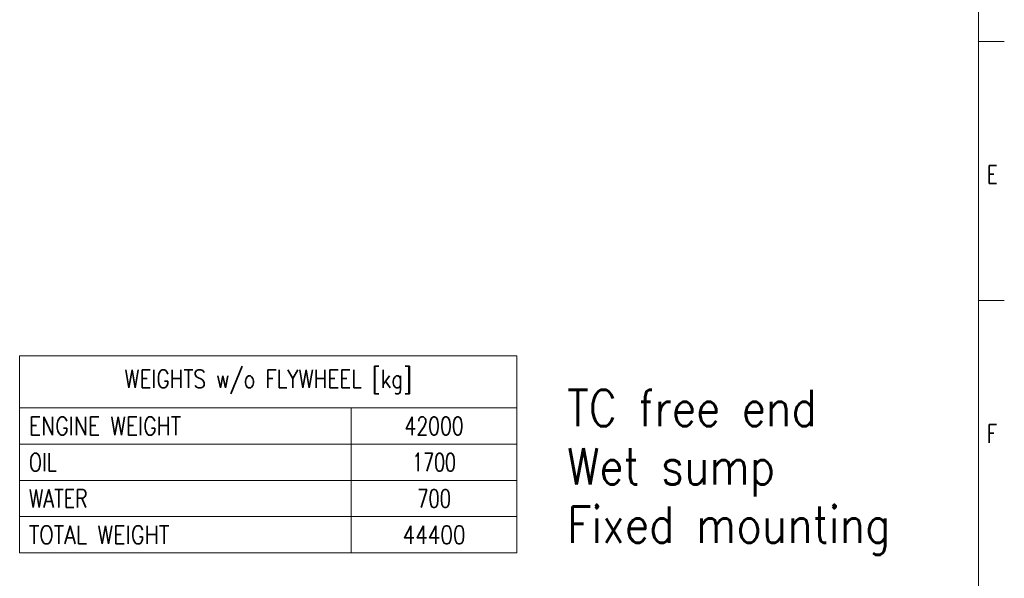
# Model space of a CAD drawing. Header units: inches. Extents: x 0 to 20790, y -12 to 14700.
# Tile 100 of 132: x 14140 to 20790, y 3725 to 7497. Entities that reach past the tile are written whole.
import ezdxf

# ---------------------------------------------------------------- set-up
doc = ezdxf.new("R2010")
doc.units = ezdxf.units.IN
doc.layers.add('210', color=7, linetype='Continuous', true_color=0xffffff)
doc.layers.add('254', color=7, linetype='Continuous', true_color=0xffffff)
doc.styles.add('latin_extended', font='simplex.shx')

# ---------------------------------------------------------------- blocks, each defined once
blk = doc.blocks.new('TabularNote1')
at = {"layer": '254', "color": 172, "linetype": 'Continuous', "lineweight": 18}
for p, q in [((0, 0), (64, 0)), ((0, 0), (0, -10)), ((64, 0), (96, 0)), ((96, 0), (96, -10)), ((0, -10), (64, -10)), ((0, -10), (0, -17)), ((64, -10), (96, -10)), ((64, -10), (64, -17)), ((96, -10), (96, -17)), ((0, -17), (64, -17)), ((0, -17), (0, -24)), ((64, -17), (96, -17)), ((64, -17), (64, -24)), ((96, -17), (96, -24)), ((0, -24), (64, -24)), ((0, -24), (0, -31)), ((64, -24), (96, -24)), ((64, -24), (64, -31)), ((96, -24), (96, -31)), ((0, -31), (64, -31)), ((0, -31), (0, -38)), ((64, -31), (96, -31)), ((64, -31), (64, -38)), ((96, -31), (96, -38)), ((0, -38), (64, -38)), ((64, -38), (96, -38))]:
    blk.add_line(p, q, dxfattribs=at)
at = {"layer": '254', "color": 2, "linetype": 'Continuous', "lineweight": 13, "char_height": 3.5, "line_spacing_factor": 0.963855, "style": 'latin_extended'}
for s, insert, attachment_point in [('\\W0.8055;WEIGHTS w/o FLYWHEEL [kg]', (48, -5), 5), ('\\W0.8258;ENGINE WEIGHT', (1.8175, -13.5), 4), ('\\W0.7610;42000', (80, -13.5), 5), ('\\W0.7656;OIL', (1.8175, -20.5), 4), ('\\W0.7031;1700', (80, -20.5), 5), ('\\W0.7713;WATER', (1.8175, -27.5), 4), ('\\W0.7231;700', (80, -27.5), 5), ('\\W0.8408;TOTAL WEIGHT', (1.8175, -34.5), 4), ('\\W0.8098;44400', (80, -34.5), 5)]:
    blk.add_mtext(s, dxfattribs=dict(at, insert=insert, attachment_point=attachment_point))

msp = doc.modelspace()

# ---------------------------------------------------------------- linework, layer by layer
at = {"layer": '210', "color": 7, "linetype": 'Continuous', "lineweight": 18}
for p, q in [((20615, 175), (20615, 14525)), ((20790, 7350), (20615, 7350)), ((20790, 5600), (20615, 5600))]:
    msp.add_line(p, q, dxfattribs=at)

# ---------------------------------------------------------------- block references
at = {"layer": '254', "color": 172, "linetype": 'Continuous', "lineweight": 18, "xscale": 35, "yscale": 35, "zscale": 35}
msp.add_blockref('TabularNote1', (14138.623, 5226.289), dxfattribs=at)

# ---------------------------------------------------------------- texts
at = {"layer": '210', "color": 211, "linetype": 'Continuous', "lineweight": 18, "char_height": 122.5, "attachment_point": 7, "line_spacing_factor": 0.963855, "style": 'latin_extended'}
for s, insert in [('\\W0.7067;E', (20673.721, 6390.689)), ('\\W0.7067;F', (20673.721, 4640.689))]:
    msp.add_mtext(s, dxfattribs=dict(at, insert=insert))
at = {"layer": '254', "color": 2, "linetype": 'Continuous', "lineweight": 13, "insert": (17838.118, 3883.311), "char_height": 245, "attachment_point": 7, "line_spacing_factor": 0.963855, "style": 'latin_extended'}
msp.add_mtext('\\W0.8633;TC free end\\PWet sump\\PFixed mounting', dxfattribs=at)

doc.saveas('drawing.dxf')
